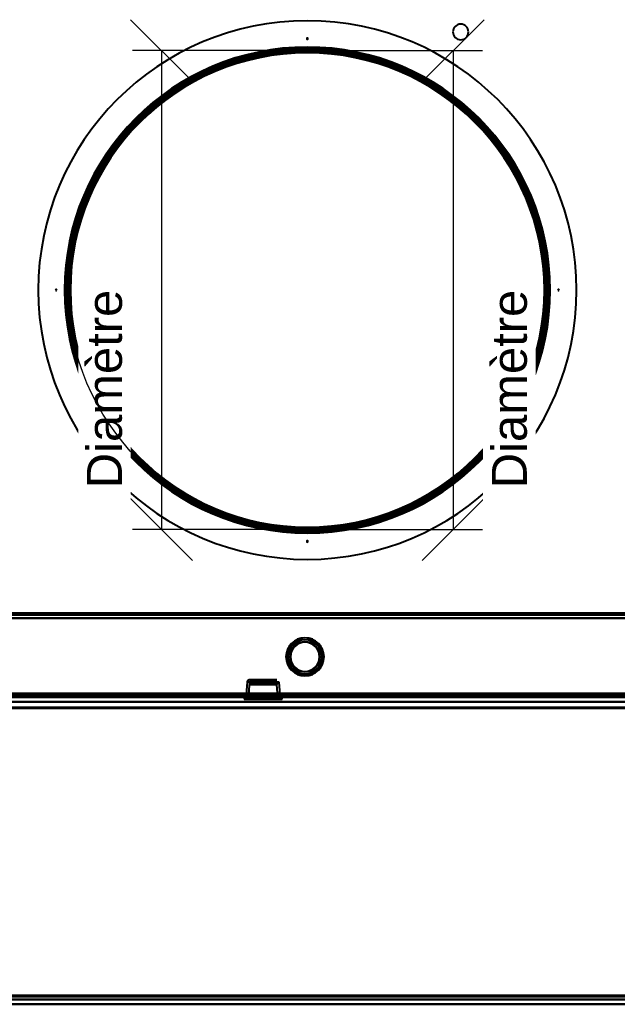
# Model space of a CAD drawing. Header units: millimetres. Extents: x -1442 to 3067, y -120 to 936.
# Tile 15 of 72: x -120 to 130, y 0 to 411. Entities that reach past the tile are written whole.
import ezdxf

# ---------------------------------------------------------------- set-up
doc = ezdxf.new("R2010")
doc.units = ezdxf.units.MM
doc.linetypes.add('Tiret point', pattern=[15.875, 6.35, -4.7625, 0, -4.7625])
for name, color, linetype, lineweight in [('A-FLOR-LEVL', 51, 'Continuous', 30), ('A-GENM', 13, 'Continuous', 40), ('G-IMPT', 8, 'Continuous', 40)]:
    doc.layers.add(name, color=color, linetype=linetype, lineweight=lineweight)
doc.styles.add('Arial_1', font='arial.ttf', dxfattribs={"height": 14.6304})

# ---------------------------------------------------------------- blocks, each defined once
blk = doc.blocks.new('NEXA 400 CALQUES_dwg-748074-Gauche')
at = {"layer": 'G-IMPT'}
for p, q in [((248.9, 163.35), (-250.9, 163.35)), ((-25.22, 134.59), (-25.58, 129.37)), ((-25.22, 134.59), (-25.58, 129.37)), ((-18.5, 134.59), (-25.22, 134.59)), ((-25.22, 134.59), (-11.78, 134.59)), ((-25.22, 134.59), (-11.78, 134.59)), ((-18.5, 134.59), (-25.22, 134.59)), ((-25.22, 134.59), (-11.78, 134.59)), ((-25.22, 134.59), (-11.78, 134.59)), ((-24.28, 133.59), (-24.65, 128.35)), ((-24.28, 133.59), (-24.65, 128.35)), ((-24.28, 133.59), (-18.5, 133.59)), ((-24.28, 133.59), (-18.5, 133.59)), ((-12.72, 133.59), (-24.28, 133.59)), ((-12.72, 133.59), (-24.28, 133.59)), ((-24.28, 133.59), (-18.5, 133.59)), ((-24.28, 133.59), (-18.5, 133.59)), ((-12.72, 133.59), (-24.28, 133.59)), ((-12.72, 133.59), (-24.28, 133.59)), ((-12.78, 135.52), (-24.22, 135.52)), ((-12.78, 135.52), (-24.22, 135.52)), ((-24.22, 135.52), (-18.5, 135.52)), ((-12.78, 135.52), (-24.22, 135.52)), ((-12.78, 135.52), (-24.22, 135.52)), ((-24.22, 135.52), (-18.5, 135.52)), ((-23.28, 134.52), (-13.72, 134.52)), ((-23.28, 134.52), (-13.72, 134.52)), ((-18.5, 134.52), (-23.28, 134.52)), ((-18.5, 134.52), (-23.28, 134.52)), ((-23.28, 134.52), (-13.72, 134.52)), ((-23.28, 134.52), (-13.72, 134.52)), ((-18.5, 134.52), (-23.28, 134.52)), ((-18.5, 134.52), (-23.28, 134.52)), ((-18.5, 135.52), (-12.78, 135.52)), ((-18.5, 135.52), (-12.78, 135.52)), ((-18.5, 135.52), (-12.78, 135.52)), ((-18.5, 135.52), (-12.78, 135.52)), ((-11.78, 134.59), (-18.5, 134.59)), ((-11.78, 134.59), (-18.5, 134.59)), ((-11.78, 134.59), (-18.5, 134.59)), ((-11.78, 134.59), (-18.5, 134.59)), ((-13.72, 134.52), (-18.5, 134.52)), ((-13.72, 134.52), (-18.5, 134.52)), ((-18.5, 133.59), (-12.72, 133.59)), ((-18.5, 133.59), (-12.72, 133.59)), ((-12.35, 128.35), (-12.72, 133.59)), ((-12.35, 128.35), (-12.72, 133.59)), ((-11.42, 129.37), (-11.78, 134.59)), ((-11.42, 129.37), (-11.78, 134.59)), ((-286.4, 128.37), (249.4, 128.37)), ((-285.9, 128.87), (248.9, 128.87)), ((250, 128.37), (-270, 128.37)), ((-251.4, 128.37), (249.4, 128.37)), ((-26.45, 128.37), (-26.45, 127.42)), ((-26.45, 128.37), (-26.45, 127.42)), ((-26.45, 128.37), (-18.5, 128.37)), ((-26.45, 128.37), (-10.55, 128.37)), ((-26.45, 128.37), (-18.5, 128.37)), ((-26.45, 128.37), (-10.55, 128.37)), ((-26.38, 128.87), (-26.38, 128.37)), ((-18.5, 128.87), (-26.38, 128.87)), ((-26.38, 128.87), (-18.5, 128.87)), ((-26.38, 128.87), (-18.5, 128.87)), ((-10.63, 128.37), (-26.38, 128.37)), ((-10.63, 128.37), (-26.38, 128.37)), ((-26.38, 128.37), (-18.5, 128.37)), ((-10.63, 128.37), (-26.38, 128.37)), ((-10.63, 128.37), (-26.38, 128.37)), ((-26.38, 128.87), (-26.38, 128.37)), ((-18.5, 128.87), (-26.38, 128.87)), ((-26.38, 128.37), (-18.5, 128.37)), ((-25.62, 128.87), (-25.65, 128.37)), ((-25.62, 128.87), (-25.65, 128.37)), ((-25.65, 128.37), (-11.35, 128.37)), ((-25.65, 128.37), (-11.35, 128.37)), ((-11.35, 128.37), (-25.65, 128.37)), ((-11.35, 128.37), (-25.65, 128.37)), ((-25.65, 128.37), (-11.35, 128.37)), ((-25.65, 128.37), (-11.35, 128.37)), ((-11.35, 128.37), (-25.65, 128.37)), ((-11.35, 128.37), (-25.65, 128.37)), ((-25.62, 128.87), (-18.5, 128.87)), ((-25.62, 128.87), (-11.38, 128.87)), ((-18.5, 128.87), (-25.62, 128.87)), ((-25.62, 128.87), (-18.5, 128.87)), ((-25.62, 128.87), (-11.38, 128.87)), ((-18.5, 128.87), (-25.62, 128.87)), ((-18.5, 129.37), (-25.58, 129.37)), ((-11.42, 129.37), (-25.58, 129.37)), ((-25.58, 129.37), (-18.5, 129.37)), ((-18.5, 129.37), (-25.58, 129.37)), ((-11.42, 129.37), (-25.58, 129.37)), ((-25.58, 129.37), (-18.5, 129.37)), ((-24.65, 128.35), (-12.35, 128.35)), ((-24.65, 128.35), (-12.35, 128.35)), ((-18.5, 128.35), (-24.65, 128.35)), ((-18.5, 128.35), (-24.65, 128.35)), ((-24.65, 128.35), (-12.35, 128.35)), ((-24.65, 128.35), (-12.35, 128.35)), ((-18.5, 128.35), (-24.65, 128.35)), ((-18.5, 128.35), (-24.65, 128.35)), ((-11.42, 129.37), (-18.5, 129.37)), ((-18.5, 129.37), (-11.42, 129.37)), ((-11.42, 129.37), (-18.5, 129.37)), ((-18.5, 129.37), (-11.42, 129.37)), ((-18.5, 128.87), (-11.38, 128.87)), ((-10.63, 128.87), (-18.5, 128.87)), ((-18.5, 128.87), (-10.63, 128.87)), ((-11.38, 128.87), (-18.5, 128.87)), ((-18.5, 128.87), (-11.38, 128.87)), ((-10.63, 128.87), (-18.5, 128.87)), ((-18.5, 128.87), (-10.63, 128.87)), ((-11.38, 128.87), (-18.5, 128.87)), ((-18.5, 128.37), (-10.63, 128.37)), ((-18.5, 128.37), (-10.63, 128.37)), ((-18.5, 128.37), (-10.63, 128.37)), ((-18.5, 128.37), (-10.63, 128.37)), ((-18.5, 128.37), (-10.55, 128.37)), ((-18.5, 128.37), (-10.55, 128.37)), ((-12.35, 128.35), (-18.5, 128.35)), ((-12.35, 128.35), (-18.5, 128.35)), ((-11.35, 128.37), (-11.38, 128.87)), ((-11.35, 128.37), (-11.38, 128.87)), ((-10.63, 128.37), (-10.63, 128.87)), ((-10.63, 128.37), (-10.63, 128.87)), ((-10.55, 127.42), (-10.55, 128.37)), ((-10.55, 127.42), (-10.55, 128.37)), ((250, 126.37), (-270, 126.37)), ((250, 126.37), (-270, 126.37)), ((-10.55, 127.42), (-26.45, 127.42)), ((-24.35, 127.42), (-26.45, 127.42)), ((-26.45, 127.42), (-10.55, 127.42)), ((-26.45, 127.42), (-10.55, 127.42)), ((-24.35, 127.42), (-26.45, 127.42)), ((-10.55, 127.42), (-26.45, 127.42)), ((-25.65, 127.42), (-18.5, 127.42)), ((-11.35, 127.42), (-25.65, 127.42)), ((-25.65, 127.42), (-18.5, 127.42)), ((-11.35, 127.42), (-25.65, 127.42)), ((-18.5, 127.42), (-11.35, 127.42)), ((-18.5, 127.42), (-11.35, 127.42)), ((-10.55, 127.42), (-12.65, 127.42)), ((-10.55, 127.42), (-12.65, 127.42)), ((-248.78, 2), (228.78, 2)), ((-248.78, 2), (228.78, 2)), ((-248.78, 0), (228.78, 0)), ((-248.78, 0), (228.78, 0))]:
    blk.add_line(p, q, dxfattribs=at)
at = {"layer": 'G-IMPT', "flags": 128}
for points in [[(0, 198.37), (-4, 198.45), (-7.99, 198.69), (-11.97, 199.09), (-15.93, 199.65), (-19.87, 200.37), (-23.77, 201.24), (-27.64, 202.27), (-31.46, 203.45), (-35.23, 204.78), (-38.94, 206.27), (-42.59, 207.9), (-46.18, 209.67), (-49.69, 211.59), (-53.12, 213.65), (-56.46, 215.84), (-59.72, 218.16), (-62.88, 220.62), (-65.94, 223.19), (-68.89, 225.89), (-71.74, 228.7), (-74.46, 231.63), (-77.07, 234.66), (-79.56, 237.79), (-81.92, 241.02), (-84.15, 244.34), (-86.24, 247.75), (-88.2, 251.24), (-90.01, 254.8), (-91.68, 258.44), (-93.2, 262.14), (-94.58, 265.89), (-95.8, 269.7), (-96.87, 273.55), (-97.79, 277.45), (-98.54, 281.38), (-99.15, 285.33), (-99.59, 289.31), (-99.87, 293.29), (-99.99, 297.29), (-99.96, 301.29), (-99.76, 305.29), (-99.4, 309.27), (-98.89, 313.24), (-98.22, 317.18), (-97.38, 321.09), (-96.4, 324.97), (-95.26, 328.8), (-93.96, 332.59), (-92.52, 336.32), (-90.93, 339.99), (-89.19, 343.59), (-87.31, 347.12), (-85.29, 350.57), (-83.14, 353.94), (-80.85, 357.22), (-78.43, 360.41), (-75.89, 363.5), (-73.22, 366.48), (-70.44, 369.35), (-67.55, 372.11), (-64.54, 374.75), (-61.44, 377.27), (-58.23, 379.67), (-54.94, 381.93), (-51.55, 384.06), (-48.08, 386.05), (-44.54, 387.91), (-40.92, 389.62), (-37.24, 391.18), (-33.5, 392.59), (-29.7, 393.86), (-25.86, 394.97), (-21.98, 395.93), (-18.06, 396.73), (-14.11, 397.37), (-10.14, 397.86), (-6.16, 398.18), (-2.16, 398.35), (0, 398.37)], [(0, 398.37), (4, 398.29), (7.99, 398.05), (11.97, 397.65), (15.93, 397.1), (19.87, 396.38), (23.77, 395.51), (27.64, 394.48), (31.46, 393.3), (35.23, 391.96), (38.94, 390.48), (42.59, 388.85), (46.18, 387.07), (49.69, 385.15), (53.12, 383.1), (56.46, 380.91), (59.72, 378.58), (62.88, 376.13), (65.94, 373.55), (68.89, 370.86), (71.74, 368.04), (74.46, 365.12), (77.07, 362.09), (79.56, 358.95), (81.92, 355.72), (84.15, 352.4), (86.24, 348.99), (88.2, 345.51), (90.01, 341.94), (91.68, 338.31), (93.2, 334.61), (94.58, 330.85), (95.8, 327.04), (96.87, 323.19), (97.79, 319.3), (98.54, 315.37), (99.15, 311.41), (99.59, 307.44), (99.87, 303.45), (99.99, 299.45), (99.96, 295.45), (99.76, 291.46), (99.4, 287.47), (98.89, 283.51), (98.22, 279.56), (97.38, 275.65), (96.4, 271.78), (95.26, 267.94), (93.96, 264.16), (92.52, 260.43), (90.93, 256.76), (89.19, 253.15), (87.31, 249.62), (85.29, 246.17), (83.14, 242.8), (80.85, 239.52), (78.43, 236.34), (75.89, 233.25), (73.22, 230.27), (70.44, 227.39), (67.55, 224.63), (64.54, 221.99), (61.44, 219.47), (58.23, 217.08), (54.94, 214.81), (51.55, 212.68), (48.08, 210.69), (44.54, 208.84), (40.92, 207.13), (37.24, 205.57), (33.5, 204.15), (29.7, 202.89), (25.86, 201.77), (21.98, 200.82), (18.06, 200.02), (14.11, 199.37), (10.14, 198.89), (6.16, 198.56), (2.16, 198.4), (0, 198.37)], [(248.9, 161.37), (123.82, 161.37), (-1.25, 161.37), (-126.33, 161.37), (-251.4, 161.37)], [(-251.4, 161.37), (-126.33, 161.37), (-1.25, 161.37), (123.82, 161.37), (248.9, 161.37)], [(248.9, 161.37), (123.82, 161.37), (-1.25, 161.37), (-126.33, 161.37), (-251.4, 161.37)], [(-251.4, 161.37), (-126.33, 161.37), (-1.25, 161.37), (123.82, 161.37), (248.9, 161.37)], [(248.9, 163.35), (123.95, 163.35), (-1, 163.35), (-125.95, 163.35), (-250.9, 163.35)], [(248.9, 163.35), (123.95, 163.35), (-1, 163.35), (-125.95, 163.35), (-250.9, 163.35)], [(-250.9, 163.35), (-125.95, 163.35), (-1, 163.35), (123.95, 163.35), (248.9, 163.35)], [(-250.9, 163.35), (-125.95, 163.35), (-1, 163.35), (123.95, 163.35), (248.9, 163.35)], [(-250.9, 162.75), (-125.95, 162.75), (-1, 162.75), (123.95, 162.75), (248.9, 162.75)], [(248.9, 162.75), (123.95, 162.75), (-1, 162.75), (-125.95, 162.75), (-250.9, 162.75)], [(248.9, 162.75), (123.95, 162.75), (-1, 162.75), (-125.95, 162.75), (-250.9, 162.75)], [(-250.9, 162.75), (-125.95, 162.75), (-1, 162.75), (123.95, 162.75), (248.9, 162.75)], [(-250.9, 161.37), (-125.95, 161.37), (-1, 161.37), (123.95, 161.37), (248.9, 161.37)], [(248.9, 161.37), (123.95, 161.37), (-1, 161.37), (-125.95, 161.37), (-250.9, 161.37)], [(248.9, 161.37), (123.95, 161.37), (-1, 161.37), (-125.95, 161.37), (-250.9, 161.37)], [(-250.9, 161.37), (-125.95, 161.37), (-1, 161.37), (123.95, 161.37), (248.9, 161.37)], [(-24.23, 135.52), (-24.4, 135.51), (-24.55, 135.46), (-24.68, 135.41), (-24.9, 135.26), (-25.03, 135.11), (-25.11, 134.98), (-25.18, 134.78), (-25.22, 134.59)], [(-24.23, 135.52), (-24.4, 135.51), (-24.55, 135.46), (-24.68, 135.41), (-24.9, 135.26), (-25.03, 135.11), (-25.11, 134.98), (-25.18, 134.78), (-25.22, 134.59)], [(-13.7, 134.52), (-13.53, 134.51), (-13.38, 134.46), (-13.25, 134.41), (-13.04, 134.26), (-12.9, 134.11), (-12.83, 133.98), (-12.75, 133.78), (-12.72, 133.59)], [(-13.7, 134.52), (-13.53, 134.51), (-13.38, 134.46), (-13.25, 134.41), (-13.04, 134.26), (-12.9, 134.11), (-12.83, 133.98), (-12.75, 133.78), (-12.72, 133.59)], [(249.4, 128.97), (115.45, 128.97), (-18.5, 128.97), (-152.45, 128.97), (-286.4, 128.97)], [(249.4, 128.97), (115.45, 128.97), (-18.5, 128.97), (-152.45, 128.97), (-286.4, 128.97)], [(-286.4, 128.97), (-152.45, 128.97), (-18.5, 128.97), (115.45, 128.97), (249.4, 128.97)], [(-286.4, 128.97), (-152.45, 128.97), (-18.5, 128.97), (115.45, 128.97), (249.4, 128.97)], [(-286.4, 128.97), (-152.45, 128.97), (-18.5, 128.97), (115.45, 128.97), (249.4, 128.97)], [(249.4, 128.97), (115.45, 128.97), (-18.5, 128.97), (-152.45, 128.97), (-286.4, 128.97)], [(-286.4, 128.87), (-152.45, 128.87), (-18.5, 128.87), (115.45, 128.87), (249.4, 128.87)], [(249.4, 128.87), (115.45, 128.87), (-18.5, 128.87), (-152.45, 128.87), (-286.4, 128.87)], [(-286.4, 128.37), (-152.45, 128.37), (-18.5, 128.37), (115.45, 128.37), (249.4, 128.37)], [(249.4, 128.37), (115.45, 128.37), (-18.5, 128.37), (-152.45, 128.37), (-286.4, 128.37)], [(-285.9, 129.47), (-152.2, 129.47), (-18.5, 129.47), (115.2, 129.47), (248.9, 129.47)], [(248.9, 129.47), (115.2, 129.47), (-18.5, 129.47), (-152.2, 129.47), (-285.9, 129.47)], [(248.9, 129.37), (115.2, 129.37), (-18.5, 129.37), (-152.2, 129.37), (-285.9, 129.37)], [(-285.9, 129.37), (-152.2, 129.37), (-18.5, 129.37), (115.2, 129.37), (248.9, 129.37)], [(248.9, 129.37), (115.2, 129.37), (-18.5, 129.37), (-152.2, 129.37), (-285.9, 129.37)], [(-285.9, 129.37), (-152.2, 129.37), (-18.5, 129.37), (115.2, 129.37), (248.9, 129.37)], [(248.9, 129.37), (115.2, 129.37), (-18.5, 129.37), (-152.2, 129.37), (-285.9, 129.37)], [(-285.9, 129.37), (-152.2, 129.37), (-18.5, 129.37), (115.2, 129.37), (248.9, 129.37)], [(-285.9, 128.87), (-152.2, 128.87), (-18.5, 128.87), (115.2, 128.87), (248.9, 128.87)], [(248.9, 128.87), (115.2, 128.87), (-18.5, 128.87), (-152.2, 128.87), (-285.9, 128.87)], [(248.9, 128.87), (115.2, 128.87), (-18.5, 128.87), (-152.2, 128.87), (-285.9, 128.87)], [(-285.9, 128.87), (-152.2, 128.87), (-18.5, 128.87), (115.2, 128.87), (248.9, 128.87)], [(248.9, 128.87), (115.2, 128.87), (-18.5, 128.87), (-152.2, 128.87), (-285.9, 128.87)], [(-285.9, 128.87), (-152.2, 128.87), (-18.5, 128.87), (115.2, 128.87), (248.9, 128.87)], [(-285.9, 128.87), (-152.2, 128.87), (-18.5, 128.87), (115.2, 128.87), (248.9, 128.87)], [(-285.9, 128.87), (-152.2, 128.87), (-18.5, 128.87), (115.2, 128.87), (248.9, 128.87)], [(248.9, 128.87), (115.2, 128.87), (-18.5, 128.87), (-152.2, 128.87), (-285.9, 128.87)], [(248.9, 128.87), (115.2, 128.87), (-18.5, 128.87), (-152.2, 128.87), (-285.9, 128.87)], [(248.9, 128.87), (115.2, 128.87), (-18.5, 128.87), (-152.2, 128.87), (-285.9, 128.87)], [(-285.9, 128.87), (-152.2, 128.87), (-18.5, 128.87), (115.2, 128.87), (248.9, 128.87)], [(249.4, 128.37), (119.55, 128.37), (-10.3, 128.37), (-140.15, 128.37), (-270, 128.37)], [(-270, 128.37), (-140.15, 128.37), (-10.3, 128.37), (119.55, 128.37), (249.4, 128.37)], [(249.4, 128.37), (119.55, 128.37), (-10.3, 128.37), (-140.15, 128.37), (-270, 128.37)], [(-270, 128.37), (-140.15, 128.37), (-10.3, 128.37), (119.55, 128.37), (249.4, 128.37)], [(-251.4, 129.47), (-126.33, 129.47), (-1.25, 129.47), (123.82, 129.47), (248.9, 129.47)], [(248.9, 129.47), (123.82, 129.47), (-1.25, 129.47), (-126.33, 129.47), (-251.4, 129.47)], [(248.9, 129.47), (123.82, 129.47), (-1.25, 129.47), (-126.33, 129.47), (-251.4, 129.47)], [(-251.4, 129.47), (-126.33, 129.47), (-1.25, 129.47), (123.82, 129.47), (248.9, 129.47)], [(-251.4, 128.97), (-126.2, 128.97), (-1, 128.97), (124.2, 128.97), (249.4, 128.97)], [(249.4, 128.97), (124.2, 128.97), (-1, 128.97), (-126.2, 128.97), (-251.4, 128.97)], [(249.4, 128.97), (124.2, 128.97), (-1, 128.97), (-126.2, 128.97), (-251.4, 128.97)], [(-251.4, 128.97), (-126.2, 128.97), (-1, 128.97), (124.2, 128.97), (249.4, 128.97)], [(-251.4, 128.97), (-126.2, 128.97), (-1, 128.97), (124.2, 128.97), (249.4, 128.97)], [(249.4, 128.97), (124.2, 128.97), (-1, 128.97), (-126.2, 128.97), (-251.4, 128.97)], [(-251.4, 128.87), (-126.2, 128.87), (-1, 128.87), (124.2, 128.87), (249.4, 128.87)], [(249.4, 128.87), (124.2, 128.87), (-1, 128.87), (-126.2, 128.87), (-251.4, 128.87)], [(-251.4, 128.37), (-126.2, 128.37), (-1, 128.37), (124.2, 128.37), (249.4, 128.37)], [(249.4, 128.37), (124.2, 128.37), (-1, 128.37), (-126.2, 128.37), (-251.4, 128.37)], [(-251.4, 128.37), (-127.8, 128.37), (-4.2, 128.37), (119.4, 128.37), (243, 128.37)], [(-251.4, 128.37), (-127.8, 128.37), (-4.2, 128.37), (119.4, 128.37), (243, 128.37)], [(243, 128.37), (119.4, 128.37), (-4.2, 128.37), (-127.8, 128.37), (-251.4, 128.37)], [(-251.4, 128.37), (-126.2, 128.37), (-1, 128.37), (124.2, 128.37), (249.4, 128.37)], [(243, 128.37), (119.4, 128.37), (-4.2, 128.37), (-127.8, 128.37), (-251.4, 128.37)], [(-251.4, 128.37), (-127.8, 128.37), (-4.2, 128.37), (119.4, 128.37), (243, 128.37)], [(249.4, 128.37), (124.2, 128.37), (-1, 128.37), (-126.2, 128.37), (-251.4, 128.37)], [(-251.4, 128.37), (-126.2, 128.37), (-1, 128.37), (124.2, 128.37), (249.4, 128.37)], [(243, 128.37), (119.4, 128.37), (-4.2, 128.37), (-127.8, 128.37), (-251.4, 128.37)], [(-251.4, 128.37), (-127.8, 128.37), (-4.2, 128.37), (119.4, 128.37), (243, 128.37)], [(249.4, 128.37), (124.2, 128.37), (-1, 128.37), (-126.2, 128.37), (-251.4, 128.37)], [(249.4, 128.37), (124.2, 128.37), (-1, 128.37), (-126.2, 128.37), (-251.4, 128.37)], [(243, 128.37), (119.4, 128.37), (-4.2, 128.37), (-127.8, 128.37), (-251.4, 128.37)], [(-251.4, 128.37), (-126.2, 128.37), (-1, 128.37), (124.2, 128.37), (249.4, 128.37)], [(-251, 128.87), (-126, 128.87), (-1, 128.87), (124, 128.87), (249, 128.87)], [(249, 128.87), (124, 128.87), (-1, 128.87), (-126, 128.87), (-251, 128.87)], [(-251, 128.87), (-126, 128.87), (-1, 128.87), (124, 128.87), (249, 128.87)], [(249, 128.87), (124, 128.87), (-1, 128.87), (-126, 128.87), (-251, 128.87)], [(-250.9, 129.85), (-125.95, 129.85), (-1, 129.85), (123.95, 129.85), (248.9, 129.85)], [(248.9, 129.85), (123.95, 129.85), (-1, 129.85), (-125.95, 129.85), (-250.9, 129.85)], [(248.9, 129.85), (123.95, 129.85), (-1, 129.85), (-125.95, 129.85), (-250.9, 129.85)], [(-250.9, 129.85), (-125.95, 129.85), (-1, 129.85), (123.95, 129.85), (248.9, 129.85)], [(-250.9, 129.85), (-125.95, 129.85), (-1, 129.85), (123.95, 129.85), (248.9, 129.85)], [(248.9, 129.85), (123.95, 129.85), (-1, 129.85), (-125.95, 129.85), (-250.9, 129.85)], [(-250.9, 129.85), (-125.95, 129.85), (-1, 129.85), (123.95, 129.85), (248.9, 129.85)], [(248.9, 129.85), (123.95, 129.85), (-1, 129.85), (-125.95, 129.85), (-250.9, 129.85)], [(-25.63, 127.42), (-25.46, 127.44), (-25.31, 127.48), (-25.18, 127.54), (-24.97, 127.69), (-24.84, 127.84), (-24.76, 127.96), (-24.68, 128.17), (-24.65, 128.35)], [(-25.63, 127.42), (-25.46, 127.44), (-25.31, 127.48), (-25.18, 127.54), (-24.97, 127.69), (-24.84, 127.84), (-24.76, 127.96), (-24.68, 128.17), (-24.65, 128.35)], [(-12.35, 128.35), (-12.32, 128.18), (-12.27, 128.03), (-12.2, 127.9), (-12.04, 127.69), (-11.88, 127.57), (-11.74, 127.5), (-11.54, 127.44), (-11.37, 127.42)], [(-12.35, 128.35), (-12.32, 128.18), (-12.27, 128.03), (-12.2, 127.9), (-12.04, 127.69), (-11.88, 127.57), (-11.74, 127.5), (-11.54, 127.44), (-11.37, 127.42)], [(-270, 126.37), (-140, 126.37), (-10, 126.37), (120, 126.37), (250, 126.37)], [(250, 126.37), (120, 126.37), (-10, 126.37), (-140, 126.37), (-270, 126.37)], [(-270, 126.37), (-140, 126.37), (-10, 126.37), (120, 126.37), (250, 126.37)], [(250, 126.37), (120, 126.37), (-10, 126.37), (-140, 126.37), (-270, 126.37)], [(250, 126.37), (120, 126.37), (-10, 126.37), (-140, 126.37), (-270, 126.37)], [(-270, 126.37), (-140, 126.37), (-10, 126.37), (120, 126.37), (250, 126.37)], [(250, 126.37), (120, 126.37), (-10, 126.37), (-140, 126.37), (-270, 126.37)], [(-270, 126.37), (-140, 126.37), (-10, 126.37), (120, 126.37), (250, 126.37)], [(-270, 124.03), (-140, 124.03), (-10, 124.03), (120, 124.03), (250, 124.03)], [(250, 124.03), (120, 124.03), (-10, 124.03), (-140, 124.03), (-270, 124.03)], [(-270, 124.03), (-140, 124.03), (-10, 124.03), (120, 124.03), (250, 124.03)], [(250, 124.03), (120, 124.03), (-10, 124.03), (-140, 124.03), (-270, 124.03)], [(-270, 124.03), (-140, 124.03), (-10, 124.03), (120, 124.03), (250, 124.03)], [(250, 124.03), (120, 124.03), (-10, 124.03), (-140, 124.03), (-270, 124.03)], [(-270, 124.03), (-140, 124.03), (-10, 124.03), (120, 124.03), (250, 124.03)], [(250, 124.03), (120, 124.03), (-10, 124.03), (-140, 124.03), (-270, 124.03)], [(250, 123.68), (120, 123.68), (-10, 123.68), (-140, 123.68), (-270, 123.68)], [(250, 123.68), (120, 123.68), (-10, 123.68), (-140, 123.68), (-270, 123.68)], [(-270, 123.68), (-140, 123.68), (-10, 123.68), (120, 123.68), (250, 123.68)], [(-270, 123.68), (-140, 123.68), (-10, 123.68), (120, 123.68), (250, 123.68)], [(250, 123.68), (120, 123.68), (-10, 123.68), (-140, 123.68), (-270, 123.68)], [(-270, 123.68), (-140, 123.68), (-10, 123.68), (120, 123.68), (250, 123.68)], [(-263, 126.37), (-136.5, 126.37), (-10, 126.37), (116.5, 126.37), (243, 126.37)], [(-263, 126.37), (-136.5, 126.37), (-10, 126.37), (116.5, 126.37), (243, 126.37)], [(243, 126.37), (116.5, 126.37), (-10, 126.37), (-136.5, 126.37), (-263, 126.37)], [(243, 126.37), (116.5, 126.37), (-10, 126.37), (-136.5, 126.37), (-263, 126.37)], [(243, 126.37), (116.5, 126.37), (-10, 126.37), (-136.5, 126.37), (-263, 126.37)], [(-263, 126.37), (-136.5, 126.37), (-10, 126.37), (116.5, 126.37), (243, 126.37)], [(243, 126.37), (116.5, 126.37), (-10, 126.37), (-136.5, 126.37), (-263, 126.37)], [(-263, 126.37), (-136.5, 126.37), (-10, 126.37), (116.5, 126.37), (243, 126.37)], [(-24.35, 127.42), (-24.07, 127.42), (-23.78, 127.42), (-23.49, 127.42), (-23.21, 127.42)], [(-23.21, 127.42), (-23.49, 127.42), (-23.78, 127.42), (-24.07, 127.42), (-24.35, 127.42)], [(-13.79, 127.42), (-13.51, 127.42), (-13.22, 127.42), (-12.93, 127.42), (-12.65, 127.42)], [(-12.65, 127.42), (-12.93, 127.42), (-13.22, 127.42), (-13.51, 127.42), (-13.79, 127.42)], [(-248.84, 3.65), (-129.42, 3.65), (-10, 3.65), (109.42, 3.65), (228.84, 3.65)], [(228.84, 3.65), (109.42, 3.65), (-10, 3.65), (-129.42, 3.65), (-248.84, 3.65)], [(-248.84, 3.65), (-129.42, 3.65), (-10, 3.65), (109.42, 3.65), (228.84, 3.65)], [(228.84, 3.65), (109.42, 3.65), (-10, 3.65), (-129.42, 3.65), (-248.84, 3.65)], [(228.84, 3.65), (109.42, 3.65), (-10, 3.65), (-129.42, 3.65), (-248.84, 3.65)], [(-248.84, 3.65), (-129.42, 3.65), (-10, 3.65), (109.42, 3.65), (228.84, 3.65)], [(228.84, 3.65), (109.42, 3.65), (-10, 3.65), (-129.42, 3.65), (-248.84, 3.65)], [(-248.84, 3.65), (-129.42, 3.65), (-10, 3.65), (109.42, 3.65), (228.84, 3.65)], [(228.78, 3.31), (109.39, 3.31), (-10, 3.31), (-129.39, 3.31), (-248.78, 3.31)], [(-248.78, 3.31), (-129.39, 3.31), (-10, 3.31), (109.39, 3.31), (228.78, 3.31)], [(-248.78, 3.31), (-129.39, 3.31), (-10, 3.31), (109.39, 3.31), (228.78, 3.31)], [(228.78, 3.31), (109.39, 3.31), (-10, 3.31), (-129.39, 3.31), (-248.78, 3.31)], [(-248.78, 3.31), (-129.39, 3.31), (-10, 3.31), (109.39, 3.31), (228.78, 3.31)], [(228.78, 3.31), (109.39, 3.31), (-10, 3.31), (-129.39, 3.31), (-248.78, 3.31)], [(-248.78, 3.31), (-129.39, 3.31), (-10, 3.31), (109.39, 3.31), (228.78, 3.31)], [(228.78, 3.31), (109.39, 3.31), (-10, 3.31), (-129.39, 3.31), (-248.78, 3.31)], [(228.78, 2), (109.39, 2), (-10, 2), (-129.39, 2), (-248.78, 2)], [(-248.78, 2), (-129.39, 2), (-10, 2), (109.39, 2), (228.78, 2)], [(228.78, 2), (109.39, 2), (-10, 2), (-129.39, 2), (-248.78, 2)], [(-248.78, 2), (-129.39, 2), (-10, 2), (109.39, 2), (228.78, 2)], [(228.78, 2), (109.39, 2), (-10, 2), (-129.39, 2), (-248.78, 2)], [(-248.78, 2), (-129.39, 2), (-10, 2), (109.39, 2), (228.78, 2)], [(228.78, 2), (109.39, 2), (-10, 2), (-129.39, 2), (-248.78, 2)], [(-248.78, 2), (-129.39, 2), (-10, 2), (109.39, 2), (228.78, 2)], [(-248.78, 0), (-129.39, 0), (-10, 0), (109.39, 0), (228.78, 0)], [(228.78, 0), (109.39, 0), (-10, 0), (-129.39, 0), (-248.78, 0)], [(-248.78, 0), (-129.39, 0), (-10, 0), (109.39, 0), (228.78, 0)], [(228.78, 0), (109.39, 0), (-10, 0), (-129.39, 0), (-248.78, 0)], [(-248.78, 0), (-129.39, 0), (-10, 0), (109.39, 0), (228.78, 0)], [(-248.78, 0), (-129.39, 0), (-10, 0), (109.39, 0), (228.78, 0)], [(228.78, 0), (109.39, 0), (-10, 0), (-129.39, 0), (-248.78, 0)], [(228.78, 0), (109.39, 0), (-10, 0), (-129.39, 0), (-248.78, 0)]]:
    blk.add_lwpolyline(points, dxfattribs=at)
at = {"layer": 'G-IMPT'}
for centre, radius, start, end in [((0, 298.37), 112.5, 0, 180), ((0, 298.37), 112.5, 0, 180), ((0, 298.37), 112.5, 360, 180), ((0, 298.37), 112.5, 0, 180), ((0, 298.37), 112.5, 360, 180), ((0, 298.37), 112.5, 90, 180), ((0, 298.37), 112.5, 0, 180), ((0, 298.37), 112.5, 90, 270), ((0, 298.37), 112.5, 360, 90), ((0, 298.37), 112.5, 270, 90), ((64.09, 406.19), 3.25, 0, 180), ((64.09, 406.19), 3.25, 0, 180), ((64.09, 406.19), 3.25, 0, 180), ((64.09, 406.19), 3.25, 360, 180), ((64.09, 406.19), 3.25, 0, 180), ((64.09, 406.19), 3.25, 0, 180), ((64.09, 406.19), 3.25, 360, 180), ((64.09, 406.19), 3.25, 0, 180), ((0, 403.37), 0.25, 0, 180), ((0, 403.37), 0.25, 360, 180), ((0, 403.37), 0.25, 360, 180), ((0, 403.37), 0.25, 360, 180), ((0, 403.37), 0.25, 360, 180), ((0, 403.37), 0.25, 0, 180), ((0, 403.37), 0.25, 0, 180), ((0, 403.37), 0.25, 360, 180), ((0, 403.37), 0.25, 180, 0), ((0, 403.37), 0.25, 180, 360), ((0, 403.37), 0.25, 180, 360), ((0, 403.37), 0.25, 180, 360), ((0, 403.37), 0.25, 180, 360), ((0, 403.37), 0.25, 180, 360), ((0, 403.37), 0.25, 180, 0), ((0, 403.37), 0.25, 180, 360), ((64.09, 406.19), 3.25, 180, 0), ((64.09, 406.19), 3.25, 180, 360), ((64.09, 406.19), 3.25, 180, 0), ((64.09, 406.19), 3.25, 180, 360), ((64.09, 406.19), 3.25, 180, 360), ((64.09, 406.19), 3.25, 180, 0), ((64.09, 406.19), 3.25, 180, 360), ((64.09, 406.19), 3.25, 180, 360), ((0, 298.37), 101.5, 360, 180), ((0, 298.37), 101.5, 0, 180), ((0, 298.37), 101.5, 360, 180), ((0, 298.37), 101.5, 0, 180), ((0, 298.37), 101.5, 360, 180), ((0, 298.37), 101.5, 0, 180), ((0, 298.37), 101.5, 360, 180), ((0, 298.37), 101.5, 0, 180), ((0, 298.37), 101.5, 0, 180), ((0, 298.37), 101.5, 0, 180), ((0, 298.37), 101.5, 360, 180), ((0, 298.37), 101.5, 360, 180), ((0, 298.37), 101.5, 0, 180), ((0, 298.37), 101.5, 360, 180), ((0, 298.37), 101.5, 0, 180), ((0, 298.37), 101.5, 360, 180), ((0, 298.37), 101, 360, 180), ((0, 298.37), 101, 0, 180), ((0, 298.37), 101, 360, 180), ((0, 298.37), 101, 0, 180), ((0, 298.37), 101, 90, 270), ((0, 298.37), 101, 360, 180), ((0, 298.37), 101, 0, 180), ((0, 298.37), 101, 360, 180), ((0, 298.37), 101, 0, 180), ((0, 298.37), 101, 0, 180), ((0, 298.37), 101, 90, 180), ((0, 298.37), 101, 360, 180), ((0, 298.37), 101, 360, 90), ((0, 298.37), 101, 270, 90), ((0, 298.37), 100.41, 360, 180), ((0, 298.37), 100.41, 0, 180), ((0, 298.37), 100.41, 360, 180), ((0, 298.37), 100.41, 0, 180), ((0, 298.37), 100.41, 360, 180), ((0, 298.37), 100.41, 360, 180), ((0, 298.37), 100.41, 0, 180), ((0, 298.37), 100.41, 0, 180), ((0, 298.37), 100, 0, 180), ((0, 298.37), 100, 0, 180), ((0, 298.37), 100, 360, 180), ((0, 298.37), 100, 90, 270), ((0, 298.37), 100, 0, 180), ((0, 298.37), 100, 360, 180), ((0, 298.37), 100, 0, 180), ((0, 298.37), 100, 90, 180), ((0, 298.37), 99.97, 0, 180), ((0, 298.37), 99.97, 360, 180), ((0, 298.37), 99.97, 360, 180), ((0, 298.37), 99.97, 0, 180), ((0, 298.37), 99.97, 360, 180), ((0, 298.37), 99.97, 0, 180), ((0, 298.37), 99.97, 0, 180), ((0, 298.37), 99.97, 360, 180), ((0, 298.37), 99.37, 0, 180), ((0, 298.37), 99.37, 0, 180), ((0, 298.37), 99.37, 360, 180), ((0, 298.37), 99.37, 360, 180), ((0, 298.37), 99.37, 360, 180), ((0, 298.37), 99.37, 90, 180), ((0, 298.37), 99.37, 360, 180), ((0, 298.37), 99.37, 360, 180), ((0, 298.37), 99.37, 0, 180), ((0, 298.37), 99.37, 90, 180), ((0, 298.37), 99.37, 360, 180), ((0, 298.37), 99.37, 90, 270), ((0, 298.37), 99.37, 90, 180), ((0, 298.37), 99.37, 360, 180), ((0, 298.37), 99.37, 90, 180), ((0, 298.37), 99.37, 90, 270), ((0, 298.37), 99.06, 360, 180), ((0, 298.37), 99.06, 0, 180), ((0, 298.37), 100, 0, 90), ((0, 298.37), 100, 270, 90), ((0, 298.37), 99.37, 0, 90), ((0, 298.37), 99.37, 360, 90), ((0, 298.37), 99.37, 270, 90), ((0, 298.37), 99.37, 0, 90), ((0, 298.37), 99.37, 360, 90), ((0, 298.37), 99.37, 270, 90), ((0, 298.37), 112.5, 180, 0), ((0, 298.37), 112.5, 180, 360), ((0, 298.37), 112.5, 180, 0), ((0, 298.37), 112.5, 180, 360), ((0, 298.37), 112.5, 180, 360), ((0, 298.37), 112.5, 180, 0), ((0, 298.37), 112.5, 180, 360), ((-105, 298.37), 0.25, 360, 180), ((-105, 298.37), 0.25, 0, 180), ((-105, 298.37), 0.25, 0, 180), ((-105, 298.37), 0.25, 360, 180), ((-105, 298.37), 0.25, 360, 180), ((-105, 298.37), 0.25, 0, 180), ((-105, 298.37), 0.25, 0, 180), ((-105, 298.37), 0.25, 0, 180), ((-105, 298.37), 0.25, 180, 0), ((-105, 298.37), 0.25, 180, 0), ((-105, 298.37), 0.25, 180, 0), ((-105, 298.37), 0.25, 180, 0), ((-105, 298.37), 0.25, 180, 360), ((-105, 298.37), 0.25, 180, 0), ((-105, 298.37), 0.25, 180, 0), ((-105, 298.37), 0.25, 180, 0), ((0, 298.37), 101.5, 180, 360), ((0, 298.37), 101.5, 180, 360), ((0, 298.37), 101.5, 180, 0), ((0, 298.37), 101.5, 180, 0), ((0, 298.37), 101.5, 180, 0), ((0, 298.37), 101.5, 180, 0), ((0, 298.37), 101.5, 180, 360), ((0, 298.37), 101.5, 180, 0), ((0, 298.37), 101.5, 180, 0), ((0, 298.37), 101.5, 180, 360), ((0, 298.37), 101.5, 180, 0), ((0, 298.37), 101.5, 180, 360), ((0, 298.37), 101.5, 180, 0), ((0, 298.37), 101.5, 180, 0), ((0, 298.37), 101.5, 180, 360), ((0, 298.37), 101.5, 180, 360), ((0, 298.37), 101, 180, 360), ((0, 298.37), 101, 180, 360), ((0, 298.37), 101, 180, 0), ((0, 298.37), 101, 180, 0), ((0, 298.37), 101, 180, 360), ((0, 298.37), 101, 180, 360), ((0, 298.37), 101, 180, 0), ((0, 298.37), 101, 180, 360), ((0, 298.37), 101, 180, 0), ((0, 298.37), 101, 180, 270), ((0, 298.37), 101, 180, 360), ((0, 298.37), 100.41, 180, 360), ((0, 298.37), 100.41, 180, 360), ((0, 298.37), 100.41, 180, 0), ((0, 298.37), 100.41, 180, 0), ((0, 298.37), 100.41, 180, 360), ((0, 298.37), 100.41, 180, 0), ((0, 298.37), 100.41, 180, 360), ((0, 298.37), 100.41, 180, 0), ((0, 298.37), 100, 180, 0), ((0, 298.37), 100, 180, 360), ((0, 298.37), 100, 180, 0), ((0, 298.37), 100, 180, 0), ((0, 298.37), 100, 180, 0), ((0, 298.37), 100, 180, 360), ((0, 298.37), 100, 180, 270), ((0, 298.37), 99.97, 180, 360), ((0, 298.37), 99.97, 180, 0), ((0, 298.37), 99.97, 180, 360), ((0, 298.37), 99.97, 180, 360), ((0, 298.37), 99.97, 180, 0), ((0, 298.37), 99.97, 180, 360), ((0, 298.37), 99.97, 180, 360), ((0, 298.37), 99.97, 180, 360), ((0, 298.37), 99.37, 180, 0), ((0, 298.37), 99.37, 180, 360), ((0, 298.37), 99.37, 180, 0), ((0, 298.37), 99.37, 180, 360), ((0, 298.37), 99.37, 180, 360), ((0, 298.37), 99.37, 180, 0), ((0, 298.37), 99.37, 180, 360), ((0, 298.37), 99.37, 180, 360), ((0, 298.37), 99.37, 180, 0), ((0, 298.37), 99.37, 180, 270), ((0, 298.37), 99.37, 180, 360), ((0, 298.37), 99.37, 180, 0), ((0, 298.37), 99.37, 180, 0), ((0, 298.37), 99.37, 180, 270), ((0, 298.37), 99.06, 180, 0), ((0, 298.37), 99.06, 180, 360), ((0, 298.37), 101, 270, 360), ((0, 298.37), 100, 270, 0), ((0, 298.37), 99.37, 270, 0), ((0, 298.37), 99.37, 270, 360), ((105, 298.37), 0.25, 360, 180), ((105, 298.37), 0.25, 0, 180), ((105, 298.37), 0.25, 0, 180), ((105, 298.37), 0.25, 0, 180), ((105, 298.37), 0.25, 0, 180), ((105, 298.37), 0.25, 0, 180), ((105, 298.37), 0.25, 0, 180), ((105, 298.37), 0.25, 0, 180), ((105, 298.37), 0.25, 180, 0), ((105, 298.37), 0.25, 180, 0), ((105, 298.37), 0.25, 180, 0), ((105, 298.37), 0.25, 180, 0), ((105, 298.37), 0.25, 180, 360), ((105, 298.37), 0.25, 180, 0), ((105, 298.37), 0.25, 180, 0), ((105, 298.37), 0.25, 180, 0), ((0, 193.37), 0.25, 360, 180), ((0, 193.37), 0.25, 360, 180), ((0, 193.37), 0.25, 360, 180), ((0, 193.37), 0.25, 360, 180), ((0, 193.37), 0.25, 360, 180), ((0, 193.37), 0.25, 0, 180), ((0, 193.37), 0.25, 0, 180), ((0, 193.37), 0.25, 360, 180), ((0, 193.37), 0.25, 180, 0), ((0, 193.37), 0.25, 180, 360), ((0, 193.37), 0.25, 180, 360), ((0, 193.37), 0.25, 180, 360), ((0, 193.37), 0.25, 180, 360), ((0, 193.37), 0.25, 180, 360), ((0, 193.37), 0.25, 180, 0), ((0, 193.37), 0.25, 180, 0), ((-1, 145.15), 7.95, 0, 180), ((-1, 145.15), 7.95, 90, 180), ((-1, 145.15), 7.95, 360, 180), ((-1, 145.15), 7.95, 90, 270), ((-1, 145.17), 7.88, 90, 270), ((-1, 145.17), 7.87, 90, 270), ((-1, 145.17), 7.88, 90, 270), ((-1, 145.17), 7.87, 360, 180), ((-1, 145.15), 7.15, 360, 180), ((-1, 145.15), 7.15, 0, 180), ((-1, 145.15), 7.15, 90, 180), ((-1, 145.15), 7.15, 360, 180), ((-1, 145.15), 7.12, 360, 180), ((-1, 145.15), 7.12, 360, 180), ((-1, 145.15), 7.95, 360, 90), ((-1, 145.15), 7.95, 270, 90), ((-1, 145.17), 7.88, 270, 90), ((-1, 145.17), 7.88, 360, 90), ((-1, 145.17), 7.87, 270, 90), ((-1, 145.15), 7.15, 270, 90), ((-1, 145.15), 6.31, 90, 270), ((-1, 145.15), 6.31, 90, 270), ((-1, 145.15), 6.15, 90, 180), ((-1, 145.15), 6.15, 90, 270), ((-1, 145.15), 6.08, 360, 180), ((-1, 145.15), 6.08, 0, 180), ((-1, 145.15), 6.31, 270, 90), ((-1, 145.15), 6.31, 270, 90), ((-1, 145.15), 6.15, 360, 90), ((-1, 145.15), 6.15, 270, 90), ((-1, 145.15), 7.95, 180, 0), ((-1, 145.15), 7.95, 180, 360), ((-1, 145.15), 7.95, 180, 0), ((-1, 145.17), 7.87, 180, 360), ((-1, 145.15), 7.15, 180, 360), ((-1, 145.15), 7.15, 180, 360), ((-1, 145.15), 7.15, 180, 270), ((-1, 145.15), 7.15, 180, 0), ((-1, 145.15), 7.12, 180, 360), ((-1, 145.15), 7.12, 180, 360), ((-1, 145.15), 6.15, 180, 360), ((-1, 145.15), 6.08, 180, 360), ((-1, 145.15), 6.08, 180, 360), ((-1, 145.17), 7.87, 270, 360)]:
    blk.add_arc(centre, radius, start, end, dxfattribs=at)
for points, knots in [([(-12.65, 127.42), (-13, 127.64), (-13.59, 127.91), (-14.38, 128.14), (-14.85, 128.24), (-15.22, 128.31), (-15.6, 128.36), (-16.13, 128.39), (-17.08, 128.41), (-18.5, 128.35), (-19.92, 128.41), (-20.87, 128.39), (-21.4, 128.36), (-21.78, 128.31), (-22.15, 128.24), (-22.62, 128.14), (-23.41, 127.91), (-24, 127.64), (-24.35, 127.42)], [0, 0, 0, 0, 0.125, 0.1875, 0.21875, 0.25, 0.28125, 0.3125, 0.375, 0.5, 0.625, 0.6875, 0.71875, 0.75, 0.78125, 0.8125, 0.875, 1, 1, 1, 1]), ([(-24.35, 127.42), (-24.18, 127.56), (-23.91, 127.74), (-23.51, 127.94), (-23.2, 128.06), (-22.87, 128.16), (-22.52, 128.22), (-22.21, 128.26), (-21.96, 128.29), (-21.77, 128.31), (-21.58, 128.32), (-21.32, 128.34), (-20.98, 128.35), (-20.57, 128.36), (-20.02, 128.37), (-19.33, 128.38), (-18.77, 128.38), (-18.5, 128.37)], [0, 0, 0, 0, 0.125, 0.1875, 0.25, 0.3125, 0.375, 0.4375, 0.46875, 0.5, 0.53125, 0.5625, 0.625, 0.6875, 0.75, 0.875, 1, 1, 1, 1]), ([(-23.21, 127.42), (-23.04, 127.42), (-22.7, 127.45), (-22.17, 127.55), (-21.71, 127.64), (-21.33, 127.72), (-21.05, 127.77), (-20.74, 127.82), (-20.32, 127.88), (-19.57, 127.97), (-18.93, 128), (-18.5, 127.99)], [0, 0, 0, 0, 0.125, 0.25, 0.375, 0.4375, 0.5, 0.5625, 0.625, 0.75, 1, 1, 1, 1]), ([(-18.5, 127.99), (-18.96, 127.99), (-19.62, 127.96), (-20.49, 127.86), (-21.11, 127.76), (-21.66, 127.65), (-22.2, 127.54), (-22.71, 127.45), (-23.04, 127.42), (-23.21, 127.42)], [0, 0, 0, 0, 0.25, 0.375, 0.5, 0.625, 0.75, 0.875, 1, 1, 1, 1]), ([(-18.5, 128.37), (-18.23, 128.38), (-17.67, 128.38), (-16.98, 128.37), (-16.43, 128.36), (-16.02, 128.35), (-15.68, 128.34), (-15.42, 128.32), (-15.23, 128.31), (-15.04, 128.29), (-14.79, 128.26), (-14.48, 128.22), (-14.13, 128.16), (-13.8, 128.06), (-13.49, 127.94), (-13.09, 127.74), (-12.82, 127.56), (-12.65, 127.42)], [0, 0, 0, 0, 0.125, 0.25, 0.3125, 0.375, 0.4375, 0.46875, 0.5, 0.53125, 0.5625, 0.625, 0.6875, 0.75, 0.8125, 0.875, 1, 1, 1, 1]), ([(-13.79, 127.42), (-13.96, 127.42), (-14.3, 127.45), (-14.83, 127.55), (-15.29, 127.64), (-15.67, 127.72), (-15.95, 127.77), (-16.26, 127.82), (-16.68, 127.88), (-17.43, 127.97), (-18.07, 128), (-18.5, 127.99)], [0, 0, 0, 0, 0.125, 0.25, 0.375, 0.4375, 0.5, 0.5625, 0.625, 0.75, 1, 1, 1, 1]), ([(-18.5, 127.99), (-18.04, 127.99), (-17.38, 127.96), (-16.51, 127.86), (-15.89, 127.76), (-15.34, 127.65), (-14.8, 127.54), (-14.29, 127.45), (-13.96, 127.42), (-13.79, 127.42)], [0, 0, 0, 0, 0.25, 0.375, 0.5, 0.625, 0.75, 0.875, 1, 1, 1, 1])]:
    blk.add_open_spline(points, degree=3, knots=knots, dxfattribs=at)
blk = doc.blocks.new('Souche connecteur circulaire R23 - Souche connecteur circulaire R23-748175-Gauche')
at = {"layer": 'A-GENM'}
for start, end in [(0, 180), (360, 180), (180, 0), (180, 360)]:
    blk.add_arc((0, 298), 100, start, end, dxfattribs=at)
blk = doc.blocks.new('Souche connecteur circulaire R23 - Souche connecteur circulaire R23-748177-Gauche')
at = {"layer": 'A-GENM'}
for start, end in [(360, 180), (0, 180), (180, 360), (180, 0)]:
    blk.add_arc((0, 298), 100, start, end, dxfattribs=at)

msp = doc.modelspace()

# ---------------------------------------------------------------- linework, layer by layer
at = {"color": 1, "lineweight": 30}
for p, q in [((48.02, 385.44), (73.9, 411.31)), ((-48.02, 385.44), (-73.9, 411.31)), ((-12.19, 398.37), (-73.15, 398.37)), ((-60.96, 398.37), (-60.96, 198.37)), ((12.19, 398.37), (73.15, 398.37)), ((60.96, 398.37), (60.96, 198.37)), ((-48.02, 185.44), (-73.9, 211.31)), ((48.02, 185.44), (73.9, 211.31)), ((-12.19, 198.37), (-73.15, 198.37)), ((12.19, 198.37), (73.15, 198.37))]:
    msp.add_line(p, q, dxfattribs=at)
at = {"color": 94, "lineweight": 30}
msp.add_line((-610.6, 128.37), (608.6, 128.37), dxfattribs=at)
msp.add_line((-610.6, 128.37), (608.6, 128.37), dxfattribs=at)
at = {"color": 5, "lineweight": 30}
msp.add_polyline3d([(0, 298.37, 0), (0, 298.37, 0), (0, 298.37, 0), (0, 298.37, 0)], dxfattribs=at)
msp.add_polyline3d([(0, 298.37, 0), (0, 298.37, 0), (0, 298.37, 0), (0, 298.37, 0)], dxfattribs=at)
at = {"color": 94, "lineweight": 30}
msp.add_circle((0, 298.37), 100, dxfattribs=at)
at = {"layer": 'A-FLOR-LEVL', "linetype": 'Tiret point'}
msp.add_line((-1442.42, 0), (2826.52, 0), dxfattribs=at)

# ---------------------------------------------------------------- block references
at = {"layer": 'A-GENM'}
for name in ['Souche connecteur circulaire R23 - Souche connecteur circulaire R23-748175-Gauche', 'Souche connecteur circulaire R23 - Souche connecteur circulaire R23-748177-Gauche']:
    msp.add_blockref(name, (0, 0), dxfattribs=at)
at = {"layer": 'G-IMPT'}
msp.add_blockref('NEXA 400 CALQUES_dwg-748074-Gauche', (0, 0), dxfattribs=at)

# ---------------------------------------------------------------- next in the draw order: texts
at = {"color": 5, "lineweight": 30, "insert": (-92.15, 257.04), "char_height": 14.63, "width": 99.2058, "attachment_point": 2, "rotation": 90, "line_spacing_factor": 0.941778, "style": 'Arial_1', "bg_fill": 3, "box_fill_scale": 1.25, "bg_fill_color": 256, "bg_fill_true_color": 13158600, "bg_fill_transparency": 0}
msp.add_mtext('Diamètre', dxfattribs=at)

# ---------------------------------------------------------------- next in the draw order: linework, layer by layer
at = {"color": 94, "lineweight": 30}
msp.add_circle((0, 298.37), 100, dxfattribs=at)

# ---------------------------------------------------------------- next in the draw order: texts
at = {"color": 5, "lineweight": 30, "insert": (77.12, 257.04), "char_height": 14.63, "width": 99.2058, "attachment_point": 2, "rotation": 90, "line_spacing_factor": 0.941778, "style": 'Arial_1', "bg_fill": 3, "box_fill_scale": 1.25, "bg_fill_color": 256, "bg_fill_true_color": 13158600, "bg_fill_transparency": 0}
msp.add_mtext('Diamètre', dxfattribs=at)

doc.saveas('drawing.dxf')
